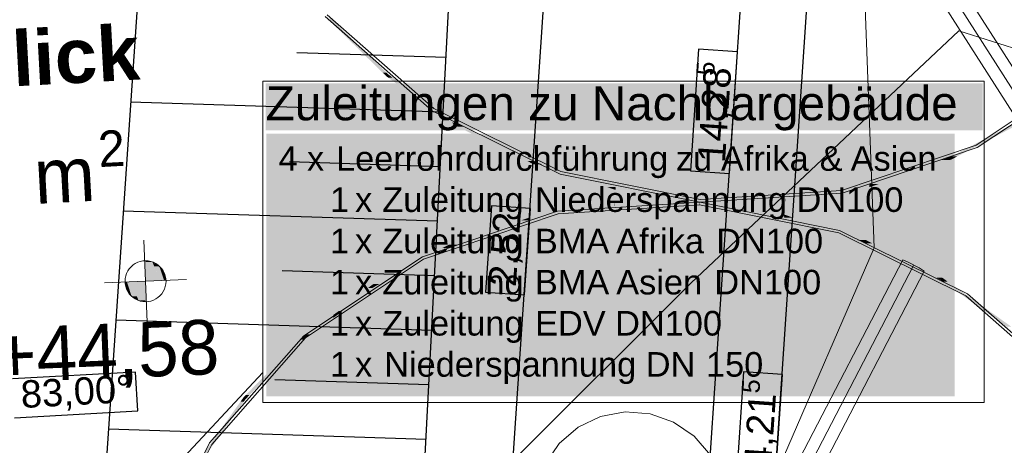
# Model space of a CAD drawing. Extents: x -779 to 790, y -208 to 633.
# Tile 205 of 232: x 471 to 544, y 105 to 136. Entities that reach past the tile are written whole.
import ezdxf
from ezdxf.lldxf.tags import DXFTag

# ---------------------------------------------------------------- set-up
doc = ezdxf.new("R2010")
doc.units = 0
doc.layers.get('0').update_dxf_attribs({"lineweight": 25})
for name, color, linetype, lineweight, true_color in [('01AFU Allgemein Bemaßung-A07F5V4RWF', 7, 'Continuous', 25, 0x848484), ('02 Raster Bemaßung', 7, 'Continuous', 25, 0x848484), ('10 Bäume Bestand', 9, 'Continuous', 18, 0x808080), ('30 Baugrubenplanung', 7, 'Continuous', 25, 0x848484), ('60 Baumstützen - Ringe neu', 9, 'Continuous', 18, 0x808080), ('60 Baumstützen - Stahlstützen', 9, 'Continuous', 18, 0x808080), ('60 Höhen Außen (Bestand - bleibt)', 9, 'Continuous', 18, 0x808080), ('60 Räume Außen', 9, 'Continuous', 18, 0x808080), ('ELT Leerrohre', 1, 'Continuous', 35, 0xff0000)]:
    doc.layers.add(name, color=color, linetype=linetype, lineweight=lineweight, true_color=true_color)
doc.layers.add('02 Raster Gebäude-A07F5V53WF', color=7, linetype='Continuous', lineweight=13)
doc.layers.add('X_Text', color=7, linetype='Continuous', lineweight=25)
doc.styles.get("Standard").update_dxf_attribs({"font": 'arial.ttf'})
tags = doc.linetypes.add('Wipeout_Contour-A07F5V4SWF', pattern=[1, 0, -1]).pattern_tags.tags
tags[6:7] = [DXFTag(74, 4), DXFTag(75, 0), DXFTag(340, '0'), DXFTag(46, 1.0), DXFTag(50, 0.0), DXFTag(44, 0.0), DXFTag(45, 0.0)]
tags[4:5] = [DXFTag(74, 4), DXFTag(75, 0), DXFTag(340, '0'), DXFTag(46, 1.0), DXFTag(50, 0.0), DXFTag(44, 0.0), DXFTag(45, 0.0)]

# ---------------------------------------------------------------- blocks, each defined once
blk = doc.blocks.new('Referenz-A07F5V4VWF', base_point=(-401.415, -176.34))
at = {"color": 0, "linetype": 'ByBlock', "lineweight": -2, "ltscale": 12.5}
blk.add_line((499.964, 82.182), (503.838, 156.229), dxfattribs=at)
at = {"layer": '01AFU Allgemein Bemaßung-A07F5V4RWF', "color": 0, "lineweight": -2}
for p, q in [((533.279, 271.621), (514.006, -13.51)), ((524.145, 64.165), (529.831, 148.29))]:
    blk.add_line(p, q, dxfattribs=at)
at = {"layer": '01AFU Allgemein Bemaßung-A07F5V4RWF', "color": 0, "linetype": 'Wipeout_Contour-A07F5V4SWF', "lineweight": -2, "ltscale": 1.625}
for p, q in [((521.121, 133.702), (520.519, 124.79)), ((523.972, 133.509), (521.121, 133.702)), ((523.37, 124.597), (523.972, 133.509)), ((520.519, 124.79), (523.37, 124.597)), ((524.414, 110.093), (523.917, 102.743)), ((527.265, 109.9), (524.414, 110.093)), ((526.768, 102.55), (527.265, 109.9))]:
    blk.add_line(p, q, dxfattribs=at)
at = {"layer": '02 Raster Bemaßung', "color": 0, "lineweight": -2}
blk.add_line((506.861, 93.755), (510.259, 144.024), dxfattribs=at)
at = {"layer": '02 Raster Bemaßung', "color": 0, "linetype": 'Wipeout_Contour-A07F5V4SWF', "lineweight": -2, "ltscale": 1.625}
for p, q in [((505.951, 122.24), (505.524, 115.92)), ((508.802, 122.047), (505.951, 122.24)), ((508.375, 115.728), (508.802, 122.047)), ((505.524, 115.92), (508.375, 115.728)), ((479.891, 110.072), (470.877, 109.579)), ((480.048, 107.219), (479.891, 110.072)), ((471.033, 106.725), (480.048, 107.219))]:
    blk.add_line(p, q, dxfattribs=at)
at = {"layer": '30 Baugrubenplanung', "color": 0, "lineweight": -2}
for p, q in [((489.954, 284.117), (469.416, -19.726)), ((489.954, 284.117), (475.309, 67.451)), ((499.964, 82.182), (503.838, 156.229)), ((499.964, 82.182), (503.838, 156.229)), ((502.627, 133.086), (491.703, 133.435)), ((502.418, 129.092), (479.525, 129.825)), ((502.209, 125.099), (491.164, 125.453)), ((502.001, 121.106), (478.985, 121.843)), ((501.792, 117.112), (490.624, 117.47)), ((501.583, 113.119), (478.446, 113.86)), ((501.374, 109.126), (490.085, 109.487)), ((501.165, 105.132), (477.906, 105.877))]:
    blk.add_line(p, q, dxfattribs=at)
at = {"layer": '01AFU Allgemein Bemaßung-A07F5V4RWF', "color": 0, "linetype": 'ByBlock', "lineweight": -2, "ltscale": 1.625, "attachment_point": 1, "rotation": 86.13311}
for s, insert, char_height in [('{\\fArial;5}', (520.934, 131.831), 1.32017), ('{\\fArial;14,28}', (521.046, 125.489), 2.00026), ('{\\fArial;5}', (524.25, 108.567), 1.32017), ('{\\fArial;4,21}', (524.426, 103.17), 2.00026)]:
    blk.add_mtext(s, dxfattribs=dict(at, insert=insert, char_height=char_height))
at = {"layer": '02 Raster Bemaßung', "color": 0, "linetype": 'ByBlock', "lineweight": -2, "ltscale": 2.25, "char_height": 2.00026, "attachment_point": 1}
for s, insert, rotation in [('{\\fArial;2,52}', (505.736, 116.412), 86.13311), ('{\\fArial;83,00°}', (471.426, 109.43), 3.13197)]:
    blk.add_mtext(s, dxfattribs=dict(at, insert=insert, rotation=rotation))
blk = doc.blocks.new('Referenz-A07F5V59WF', base_point=(-759.499, -206.186))
at = {"layer": '02 Raster Gebäude-A07F5V53WF', "color": 0, "linetype": 'Continuous', "ltscale": 117.000008}
for p, q in [((513.942, 106.813), (512.294, 106.023)), ((515.738, 107.15), (513.942, 106.813)), ((517.56, 107.011), (515.738, 107.15)), ((519.283, 106.405), (517.56, 107.011)), ((512.294, 106.023), (510.908, 104.833)), ((520.792, 105.374), (519.283, 106.405)), ((521.982, 103.987), (520.792, 105.374)), ((510.908, 104.833), (509.876, 103.325))]:
    blk.add_line(p, q, dxfattribs=at)
at = {"layer": '10 Bäume Bestand', "color": 0, "linetype": 'Continuous', "ltscale": 162.000017}
for p, q in [((533.245, 138.873), (533.975, 119.172)), ((540.173, 135.046), (520.541, 116.566)), ((548.491, 132.395), (540.173, 135.046)), ((533.975, 119.172), (520.25, 87.511)), ((520.541, 116.566), (501.739, 97.821))]:
    blk.add_line(p, q, dxfattribs=at)
at = {"layer": '60 Baumstützen - Ringe neu', "color": 0, "linetype": 'Continuous', "ltscale": 162.000017}
for p, q in [((493.779, 136.097), (501.616, 129.197)), ((493.93, 136.229), (501.727, 129.363)), ((541.434, 126.679), (550.084, 132.434)), ((541.522, 126.5), (550.216, 132.283)), ((501.616, 129.197), (510.971, 124.56)), ((501.727, 129.363), (511.036, 124.749)), ((531.589, 123.36), (541.434, 126.679)), ((531.628, 123.164), (541.522, 126.5)), ((511.036, 124.749), (521.221, 122.701)), ((510.971, 124.56), (521.208, 122.502)), ((521.221, 122.701), (531.589, 123.36)), ((521.208, 122.502), (531.628, 123.164)), ((521.208, 122.502), (510.787, 121.84)), ((521.194, 122.302), (510.826, 121.644)), ((531.38, 120.255), (521.194, 122.302)), ((531.444, 120.444), (521.208, 122.502)), ((510.787, 121.84), (500.893, 118.504)), ((510.826, 121.644), (500.981, 118.324)), ((540.8, 115.807), (531.444, 120.444)), ((540.688, 115.641), (531.38, 120.255)), ((500.893, 118.504), (492.199, 112.721)), ((500.981, 118.324), (492.331, 112.57)), ((548.485, 108.775), (540.688, 115.641)), ((548.636, 108.907), (540.8, 115.807)), ((492.199, 112.721), (485.299, 104.884)), ((492.331, 112.57), (485.465, 104.773)), ((485.299, 104.884), (480.662, 95.529)), ((485.465, 104.773), (480.851, 95.464))]:
    blk.add_line(p, q, dxfattribs=at)
for points in [[(498.266, 131.987), (497.999, 131.987), (493.93, 136.229)], [(498.266, 131.709), (494.197, 135.95), (493.93, 135.95)], [(498.266, 131.709), (498.266, 131.987), (497.999, 131.987)], [(498.363, 131.709), (498.266, 131.709), (498.266, 131.987)], [(498.394, 131.862), (498.31, 131.862), (498.266, 131.987)], [(498.394, 131.618), (498.363, 131.709), (498.266, 131.709)], [(498.394, 131.618), (498.394, 131.862), (498.31, 131.862)], [(498.717, 131.618), (498.394, 131.618), (498.394, 131.862)], [(503.384, 128.32), (503.062, 128.32), (498.394, 131.862)], [(503.384, 128.076), (498.717, 131.618), (498.394, 131.618)], [(540.049, 125.852), (539.619, 125.852), (545.073, 128.483)], [(539.619, 125.852), (545.073, 128.483), (544.643, 128.483)], [(503.384, 128.076), (503.384, 128.32), (503.062, 128.32)], [(503.469, 128.076), (503.384, 128.076), (503.384, 128.32)], [(503.487, 128.247), (503.41, 128.247), (503.384, 128.32)], [(503.487, 128.025), (503.469, 128.076), (503.384, 128.076)], [(503.487, 128.025), (503.487, 128.247), (503.41, 128.247)], [(503.902, 128.025), (503.487, 128.025), (503.487, 128.247)], [(509.008, 125.511), (508.593, 125.511), (503.487, 128.247)], [(509.008, 125.288), (503.902, 128.025), (503.487, 128.025)], [(509.008, 125.288), (509.008, 125.511), (508.593, 125.511)], [(509.075, 125.288), (509.008, 125.288), (509.008, 125.511)], [(509.082, 125.474), (509.019, 125.474), (509.008, 125.511)], [(509.082, 125.265), (509.082, 125.474), (509.019, 125.474)], [(509.682, 125.265), (509.082, 125.265), (509.082, 125.474)], [(514.998, 123.624), (514.398, 123.624), (509.082, 125.474)], [(534.295, 123.832), (533.671, 123.832), (539.54, 125.601)], [(533.671, 123.832), (539.54, 125.601), (538.916, 125.601)], [(539.54, 125.601), (538.916, 125.601), (539.54, 125.811)], [(539.619, 125.811), (539.54, 125.811), (539.619, 125.852)], [(539.619, 125.627), (539.54, 125.627), (539.54, 125.811)], [(539.619, 125.627), (539.619, 125.811), (539.54, 125.811)], [(539.54, 125.601), (539.619, 125.627), (539.54, 125.627)], [(539.619, 125.627), (540.049, 125.852), (539.619, 125.852)], [(509.082, 125.265), (509.075, 125.288), (509.008, 125.288)], [(514.998, 123.415), (509.682, 125.265), (509.082, 125.265)], [(514.998, 123.415), (514.998, 123.624), (514.398, 123.624)], [(515.041, 123.415), (514.998, 123.415), (514.998, 123.624)], [(515.043, 123.61), (515.001, 123.61), (514.998, 123.624)], [(515.043, 123.409), (515.041, 123.415), (514.998, 123.415)], [(515.043, 123.409), (515.043, 123.61), (515.001, 123.61)], [(516.164, 123.409), (515.043, 123.409), (515.043, 123.61)], [(521.208, 122.703), (520.086, 122.703), (515.043, 123.61)], [(521.208, 122.502), (516.164, 123.409), (515.043, 123.409)], [(528.675, 122.774), (527.484, 122.774), (533.623, 123.613)], [(527.484, 122.774), (533.623, 123.613), (532.431, 123.613)], [(533.623, 123.613), (532.431, 123.613), (533.623, 123.816)], [(533.671, 123.816), (533.623, 123.816), (533.671, 123.832)], [(533.671, 123.622), (533.623, 123.622), (533.623, 123.816)], [(533.671, 123.622), (533.671, 123.816), (533.623, 123.816)], [(533.623, 123.613), (533.671, 123.622), (533.623, 123.622)], [(533.671, 123.622), (534.295, 123.832), (533.671, 123.832)], [(521.208, 122.502), (521.208, 122.703), (520.086, 122.703)], [(521.221, 122.502), (521.208, 122.502), (521.208, 122.703)], [(521.221, 122.701), (521.208, 122.701), (521.208, 122.703)], [(521.221, 122.502), (521.221, 122.701), (521.208, 122.701)], [(527.466, 122.701), (521.221, 122.701), (527.466, 122.771)], [(527.466, 122.571), (521.221, 122.571), (521.221, 122.701)], [(527.466, 122.571), (527.466, 122.701), (521.221, 122.701)], [(521.221, 122.502), (527.466, 122.571), (521.221, 122.571)], [(527.484, 122.771), (527.466, 122.771), (527.484, 122.774)], [(527.484, 122.571), (527.466, 122.571), (527.466, 122.771)], [(527.484, 122.571), (527.484, 122.771), (527.466, 122.771)], [(527.466, 122.571), (527.484, 122.571), (527.466, 122.571)], [(527.484, 122.571), (528.675, 122.774), (527.484, 122.774)], [(509.984, 121.39), (508.793, 121.39), (514.932, 122.23)], [(508.793, 121.39), (514.932, 122.23), (513.74, 122.23)], [(514.932, 122.23), (513.74, 122.23), (514.932, 122.432)], [(514.949, 122.432), (514.932, 122.432), (514.949, 122.433)], [(514.949, 122.233), (514.932, 122.233), (514.932, 122.432)], [(514.949, 122.233), (514.949, 122.432), (514.932, 122.432)], [(514.932, 122.23), (514.949, 122.233), (514.932, 122.233)], [(521.194, 122.433), (514.949, 122.433), (521.194, 122.502)], [(521.194, 122.302), (514.949, 122.302), (514.949, 122.433)], [(521.194, 122.302), (521.194, 122.433), (514.949, 122.433)], [(514.949, 122.233), (521.194, 122.302), (514.949, 122.302)], [(521.207, 122.302), (521.194, 122.302), (521.194, 122.502)], [(521.208, 122.3), (521.208, 122.502), (521.194, 122.502)], [(521.208, 122.502), (521.194, 122.502), (521.208, 122.502)], [(521.208, 122.3), (521.207, 122.302), (521.194, 122.302)], [(522.329, 122.3), (521.208, 122.3), (521.208, 122.502)], [(527.373, 121.595), (526.252, 121.595), (521.208, 122.502)], [(521.208, 122.502), (521.221, 122.502), (521.208, 122.502)], [(527.373, 121.394), (522.329, 122.3), (521.208, 122.3)], [(503.499, 119.403), (502.875, 119.403), (508.744, 121.172)], [(502.875, 119.403), (508.744, 121.172), (508.12, 121.172)], [(508.744, 121.172), (508.12, 121.172), (508.744, 121.382)], [(508.793, 121.382), (508.744, 121.382), (508.793, 121.39)], [(508.793, 121.188), (508.744, 121.188), (508.744, 121.382)], [(508.793, 121.188), (508.793, 121.382), (508.744, 121.382)], [(508.744, 121.172), (508.793, 121.188), (508.744, 121.188)], [(508.793, 121.188), (509.984, 121.39), (508.793, 121.39)], [(527.373, 121.394), (527.373, 121.595), (526.252, 121.595)], [(527.414, 121.394), (527.373, 121.394), (527.373, 121.595)], [(527.417, 121.589), (527.374, 121.589), (527.373, 121.595)], [(527.417, 121.38), (527.414, 121.394), (527.373, 121.394)], [(527.417, 121.38), (527.417, 121.589), (527.374, 121.589)], [(528.017, 121.38), (527.417, 121.38), (527.417, 121.589)], [(533.333, 119.739), (532.733, 119.739), (527.417, 121.589)], [(533.333, 119.53), (528.017, 121.38), (527.417, 121.38)], [(533.333, 119.53), (533.333, 119.739), (532.733, 119.739)], [(533.396, 119.53), (533.333, 119.53), (533.333, 119.739)], [(533.407, 119.715), (533.34, 119.715), (533.333, 119.739)], [(533.407, 119.493), (533.407, 119.715), (533.34, 119.715)], [(533.823, 119.493), (533.407, 119.493), (533.407, 119.715)], [(538.928, 116.979), (538.513, 116.979), (533.407, 119.715)], [(497.772, 116.521), (497.342, 116.521), (502.796, 119.152)], [(497.342, 116.521), (502.796, 119.152), (502.367, 119.152)], [(502.796, 119.152), (502.367, 119.152), (502.796, 119.377)], [(502.875, 119.377), (502.796, 119.377), (502.875, 119.403)], [(502.875, 119.193), (502.796, 119.193), (502.796, 119.377)], [(502.875, 119.193), (502.875, 119.377), (502.796, 119.377)], [(502.796, 119.152), (502.875, 119.193), (502.796, 119.193)], [(502.875, 119.193), (503.499, 119.403), (502.875, 119.403)], [(533.407, 119.493), (533.396, 119.53), (533.333, 119.53)], [(538.928, 116.756), (533.823, 119.493), (533.407, 119.493)], [(538.928, 116.756), (538.928, 116.979), (538.513, 116.979)], [(539.006, 116.756), (538.928, 116.756), (538.928, 116.979)], [(539.031, 116.928), (538.946, 116.928), (538.928, 116.979)], [(539.031, 116.683), (539.031, 116.928), (538.946, 116.928)], [(539.353, 116.683), (539.031, 116.683), (539.031, 116.928)], [(544.021, 113.386), (543.699, 113.386), (539.031, 116.928)], [(492.665, 112.818), (492.331, 112.818), (497.236, 116.217)], [(492.331, 112.818), (497.236, 116.217), (496.902, 116.217)], [(497.236, 116.217), (496.902, 116.217), (497.236, 116.466)], [(497.342, 116.466), (497.236, 116.466), (497.342, 116.521)], [(497.342, 116.296), (497.236, 116.296), (497.236, 116.466)], [(497.342, 116.296), (497.342, 116.466), (497.236, 116.466)], [(497.236, 116.217), (497.342, 116.296), (497.236, 116.296)], [(497.342, 116.296), (497.772, 116.521), (497.342, 116.521)], [(539.031, 116.683), (539.006, 116.756), (538.928, 116.756)], [(544.021, 113.142), (539.353, 116.683), (539.031, 116.683)], [(492.199, 112.435), (491.921, 112.435), (492.199, 112.721)], [(492.331, 112.721), (492.199, 112.721), (492.331, 112.818)], [(492.331, 112.57), (492.199, 112.57), (492.199, 112.721)], [(492.331, 112.57), (492.331, 112.721), (492.199, 112.721)], [(492.199, 112.435), (492.331, 112.57), (492.199, 112.57)], [(492.331, 112.57), (492.665, 112.818), (492.331, 112.818)], [(488.243, 108.391), (487.964, 108.391), (492.199, 112.435)], [(487.964, 108.391), (492.199, 112.435), (491.921, 112.435)], [(487.811, 107.889), (487.566, 107.889), (487.811, 108.234)], [(487.964, 108.234), (487.811, 108.234), (487.964, 108.391)], [(487.964, 108.105), (487.811, 108.105), (487.811, 108.234)], [(487.964, 108.105), (487.964, 108.234), (487.811, 108.234)], [(487.964, 108.105), (488.243, 108.391), (487.964, 108.391)], [(484.594, 103.357), (484.35, 103.357), (487.811, 107.889)], [(484.35, 103.357), (487.811, 107.889), (487.566, 107.889)], [(487.811, 107.889), (487.964, 108.105), (487.811, 108.105)]]:
    blk.add_solid(points, dxfattribs=at)
at = {"layer": '60 Baumstützen - Stahlstützen', "color": 0, "linetype": 'Continuous', "ltscale": 162.000017}
for p, q in [((525.299, 161.875), (546.013, 129.394)), ((523.8, 160.919), (544.514, 128.438)), ((524.55, 161.397), (545.263, 128.916)), ((518.279, 84.076), (536.062, 118.276)), ((536.473, 118.103), (536.062, 118.276)), ((519.067, 83.666), (536.851, 117.866)), ((537.262, 117.693), (536.473, 118.103)), ((537.262, 117.693), (537.64, 117.456)), ((519.856, 83.256), (537.64, 117.456))]:
    blk.add_line(p, q, dxfattribs=at)
at = {"layer": '60 Höhen Außen (Bestand - bleibt)', "color": 0, "linetype": 'Continuous', "ltscale": 162.000017}
for p, q in [((480.496, 119.715), (480.739, 113.72)), ((479.428, 117.63), (479.319, 117.467)), ((479.557, 117.778), (479.428, 117.63)), ((479.705, 117.907), (479.557, 117.778)), ((479.868, 118.016), (479.705, 117.907)), ((480.044, 118.103), (479.868, 118.016)), ((480.229, 118.166), (480.044, 118.103)), ((480.422, 118.204), (480.229, 118.166)), ((480.618, 118.217), (480.422, 118.204)), ((480.813, 118.204), (480.618, 118.217)), ((481.006, 118.166), (480.813, 118.204)), ((481.192, 118.103), (481.006, 118.166)), ((481.368, 118.016), (481.192, 118.103)), ((481.531, 117.907), (481.368, 118.016)), ((481.678, 117.778), (481.531, 117.907)), ((481.808, 117.63), (481.678, 117.778)), ((481.917, 117.467), (481.808, 117.63)), ((483.615, 116.839), (477.62, 116.596)), ((479.131, 116.913), (479.118, 116.717)), ((479.169, 117.105), (479.131, 116.913)), ((479.232, 117.291), (479.169, 117.105)), ((479.319, 117.467), (479.232, 117.291)), ((482.003, 117.291), (481.917, 117.467)), ((482.066, 117.105), (482.003, 117.291)), ((482.105, 116.913), (482.066, 117.105)), ((482.118, 116.717), (482.105, 116.913)), ((479.118, 116.717), (479.131, 116.521)), ((479.131, 116.521), (479.169, 116.329)), ((479.169, 116.329), (479.232, 116.143)), ((479.232, 116.143), (479.319, 115.967)), ((481.917, 115.967), (482.003, 116.143)), ((482.003, 116.143), (482.066, 116.329)), ((482.066, 116.329), (482.105, 116.521)), ((482.105, 116.521), (482.118, 116.717)), ((479.319, 115.967), (479.428, 115.804)), ((479.428, 115.804), (479.557, 115.657)), ((479.557, 115.657), (479.705, 115.527)), ((479.705, 115.527), (479.868, 115.418)), ((479.868, 115.418), (480.044, 115.331)), ((481.192, 115.331), (481.368, 115.418)), ((481.368, 115.418), (481.531, 115.527)), ((481.531, 115.527), (481.678, 115.657)), ((481.678, 115.657), (481.808, 115.804)), ((481.808, 115.804), (481.917, 115.967)), ((480.044, 115.331), (480.229, 115.268)), ((480.229, 115.268), (480.422, 115.23)), ((480.422, 115.23), (480.618, 115.217)), ((480.618, 115.217), (480.813, 115.23)), ((480.813, 115.23), (481.006, 115.268)), ((481.006, 115.268), (481.192, 115.331))]:
    blk.add_line(p, q, dxfattribs=at)
for points in [[(480.618, 118.206), (480.557, 118.206), (480.557, 118.216)], [(480.618, 116.717), (480.618, 118.206), (480.557, 118.206)], [(481.135, 116.738), (480.618, 116.738), (480.618, 118.206)], [(481.135, 118.125), (480.646, 118.125), (480.618, 118.206)], [(481.135, 116.738), (481.135, 118.125), (480.646, 118.125)], [(481.634, 116.758), (481.135, 116.758), (481.135, 118.125)], [(481.634, 117.82), (481.247, 117.82), (481.135, 118.125)], [(481.634, 116.758), (481.634, 117.82), (481.247, 117.82)], [(481.979, 116.772), (481.634, 116.772), (481.634, 117.82)], [(481.979, 117.347), (481.79, 117.347), (481.634, 117.82)], [(481.979, 116.772), (481.979, 117.347), (481.79, 117.347)], [(482.116, 116.778), (481.979, 116.778), (481.979, 117.347)], [(479.256, 116.656), (479.119, 116.656), (479.256, 116.662)], [(479.256, 116.088), (479.256, 116.656), (479.119, 116.656)], [(479.601, 116.662), (479.256, 116.662), (479.601, 116.676)], [(479.445, 116.088), (479.256, 116.088), (479.256, 116.662)], [(479.601, 115.615), (479.601, 116.662), (479.256, 116.662)], [(479.601, 115.615), (479.445, 116.088), (479.256, 116.088)], [(480.1, 116.676), (479.601, 116.676), (480.1, 116.696)], [(479.989, 115.615), (479.601, 115.615), (479.601, 116.676)], [(480.1, 115.309), (480.1, 116.676), (479.601, 116.676)], [(480.618, 116.696), (480.1, 116.696), (480.618, 116.717)], [(480.589, 115.309), (480.1, 115.309), (480.1, 116.696)], [(480.618, 115.228), (480.618, 116.696), (480.1, 116.696)], [(480.618, 116.717), (481.135, 116.738), (480.618, 116.738)], [(480.678, 115.228), (480.618, 115.228), (480.618, 116.717)], [(481.135, 116.738), (481.634, 116.758), (481.135, 116.758)], [(481.634, 116.758), (481.979, 116.772), (481.634, 116.772)], [(481.979, 116.772), (482.116, 116.778), (481.979, 116.778)], [(480.1, 115.309), (479.989, 115.615), (479.601, 115.615)], [(480.618, 115.228), (480.589, 115.309), (480.1, 115.309)], [(480.678, 115.218), (480.678, 115.228), (480.618, 115.228)]]:
    blk.add_solid(points, dxfattribs=at)
at = {"layer": '60 Höhen Außen (Bestand - bleibt)', "color": 0, "linetype": 'Continuous', "ltscale": 162.000017, "insert": (469.419, 113.27), "char_height": 3.99976, "attachment_point": 1, "rotation": 2.32073}
blk.add_mtext('{\\fCentury Gothic;+44,58}', dxfattribs=at)
at = {"layer": '60 Räume Außen', "color": 0, "linetype": 'Continuous', "ltscale": 162.000017, "attachment_point": 1, "rotation": 3.1327}
for s, insert, char_height in [('{\\fArial|b1|i0;Besuchereinblick}', (433.852, 132.958), 3.99976), ('{\\fCentury Gothic;2}', (477.078, 127.706), 2.63984), ('{\\fCentury Gothic;m}', (472.346, 126.366), 3.99976)]:
    blk.add_mtext(s, dxfattribs=dict(at, insert=insert, char_height=char_height))
blk = doc.blocks.new('Polygon-A07F5V5JWF', base_point=(489.199, 107.851))
at = {"color": 0, "linetype": 'ByBlock', "lineweight": -2, "ltscale": 0.13}
for p, q in [((489.199, 131.377), (542.031, 131.377)), ((489.199, 107.851), (489.199, 131.377)), ((542.031, 131.377), (542.031, 107.851)), ((542.031, 107.851), (489.199, 107.851))]:
    blk.add_line(p, q, dxfattribs=at)
blk = doc.blocks.new('MText-A07F5VFFWF', base_point=(489.461, 108.301))
at = {"color": 7, "linetype": 'ByBlock', "lineweight": -2, "ltscale": 0.25, "true_color": 0xffffff}
for points in [[(489.461, 108.301), (539.861, 108.301), (489.461, 127.531)], [(539.861, 108.301), (489.461, 127.531), (539.861, 127.531)]]:
    blk.add_solid(points, dxfattribs=at)
at = {"color": 0, "linetype": 'ByBlock', "lineweight": -2, "ltscale": 0.25, "char_height": 1.8, "attachment_point": 1}
for s, insert in [('{\\fArial;4}', (490.361, 126.603)), ('{\\fArial;Leerrohrdurchführung}', (494.568, 126.603)), ('{\\fArial;Afrika}', (522.751, 126.603)), ('{\\fArial;&}', (529.987, 126.603)), ('{\\fArial;Asien}', (532.25, 126.603)), ('{\\fArial;x}', (492.443, 126.603)), ('{\\fArial;zu}', (519.452, 126.603)), ('{\\fArial;1}', (494.125, 123.592)), ('{\\fArial;Zuleitung}', (497.954, 123.592)), ('{\\fArial;Niederspannung}', (509.134, 123.592)), ('{\\fArial;DN100}', (528.287, 123.592)), ('{\\fArial;x}', (495.963, 123.592)), ('{\\fArial;1}', (494.125, 120.563)), ('{\\fArial;Zuleitung}', (497.954, 120.563)), ('{\\fArial;BMA}', (509.127, 120.563)), ('{\\fArial;Afrika}', (515.084, 120.563)), ('{\\fArial;DN100}', (522.406, 120.563)), ('{\\fArial;x}', (495.963, 120.563)), ('{\\fArial;1}', (494.125, 117.552)), ('{\\fArial;Zuleitung}', (497.954, 117.552)), ('{\\fArial;BMA}', (509.127, 117.552)), ('{\\fArial;Asien}', (515.084, 117.552)), ('{\\fArial;DN100}', (522.269, 117.552)), ('{\\fArial;x}', (495.963, 117.552)), ('{\\fArial;Zuleitung}', (497.954, 114.541)), ('{\\fArial;1}', (494.125, 114.541)), ('{\\fArial;x}', (495.963, 114.541)), ('{\\fArial;EDV}', (509.145, 114.541)), ('{\\fArial;DN100}', (515.004, 114.541)), ('{\\fArial;1}', (494.125, 111.531)), ('{\\fArial;x}', (495.963, 111.531)), ('{\\fArial;Niederspannung}', (498.094, 111.531)), ('{\\fArial;DN}', (517.247, 111.531)), ('{\\fArial;150}', (521.655, 111.531))]:
    blk.add_mtext(s, dxfattribs=dict(at, insert=insert))
blk = doc.blocks.new('MText-A07F5VFHWF', base_point=(489.413, 127.764))
at = {"color": 7, "linetype": 'ByBlock', "lineweight": -2, "ltscale": 0.25, "true_color": 0xffffff}
for points in [[(489.413, 127.764), (541.913, 127.764), (489.413, 131.204)], [(541.913, 127.764), (489.413, 131.204), (541.913, 131.204)]]:
    blk.add_solid(points, dxfattribs=at)
at = {"color": 0, "linetype": 'ByBlock', "lineweight": -2, "ltscale": 0.25, "insert": (489.413, 130.999), "char_height": 2.5, "attachment_point": 1}
blk.add_mtext('{\\fArial;Zuleitungen zu Nachbargebäude}', dxfattribs=at)

msp = doc.modelspace()

# ---------------------------------------------------------------- linework, layer by layer
at = {"layer": 'ELT Leerrohre', "color": 1, "lineweight": 13, "ltscale": 0.13, "true_color": 0xff0000}
msp.add_line((489.199, 110.029), (468.128, 87.509), dxfattribs=at)

# ---------------------------------------------------------------- block references
at = {"color": 8, "lineweight": 25, "ltscale": 1250, "true_color": 0x808080}
msp.add_blockref('Referenz-A07F5V59WF', (-759.499, -206.186), dxfattribs=at)
at = {"color": 8, "lineweight": 25, "ltscale": 12.5, "true_color": 0x808080}
msp.add_blockref('Referenz-A07F5V4VWF', (-401.415, -176.34), dxfattribs=at)
at = {"layer": 'ELT Leerrohre', "color": 1, "lineweight": 13, "ltscale": 0.13, "true_color": 0xff0000}
msp.add_blockref('Polygon-A07F5V5JWF', (489.199, 107.851), dxfattribs=at)
at = {"layer": 'X_Text', "ltscale": 0.25}
for name, p in [('MText-A07F5VFHWF', (489.413, 127.764)), ('MText-A07F5VFFWF', (489.461, 108.301))]:
    msp.add_blockref(name, p, dxfattribs=at)

doc.saveas('drawing.dxf')
